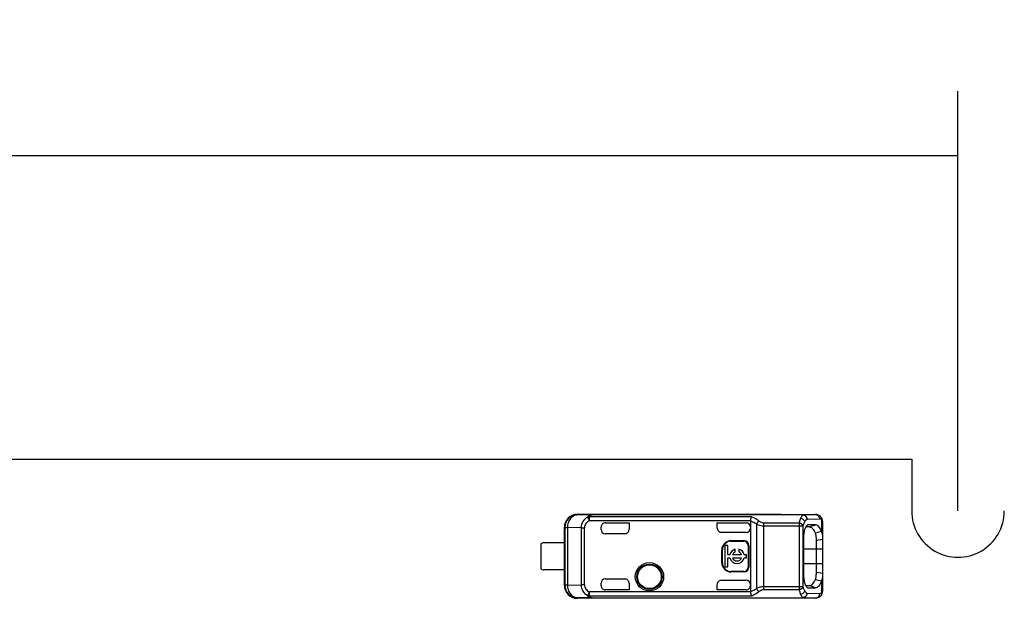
# Model space of a CAD drawing. Header units: millimetres. Extents: x 0 to 210, y 0 to 297.
# Tile 8 of 18: x 103 to 126, y 149 to 162. Entities that reach past the tile are written whole.
import ezdxf
from ezdxf.enums import TextEntityAlignment as Align

# ---------------------------------------------------------------- set-up
doc = ezdxf.new("R2010")
doc.units = ezdxf.units.MM
doc.header["$LTSCALE"] = 19.36
doc.layers.get('0').update_dxf_attribs({"linetype": 'CONTINUOUS'})
doc.layers.add('Z_DIM_2D', color=7, linetype='CONTINUOUS')
doc.styles.add('TEXTSTYLE_3', font='helveticaneueltw1g-ltcn.otf')
doc.styles.add('TEXTSTYLE_4', font='gdt', dxfattribs={"width": 0.7})
doc.dimstyles.new('DIMSTYLE_3', dxfattribs={"dimtxt": 2.1, "dimasz": 3.5, "dimexe": 1.5, "dimexo": 0, "dimgap": 0.525, "dimtad": 1, "dimdec": 3, "dimlfac": 2, "dimdsep": 46, "dimtxsty": 'TEXTSTYLE_3', "dimblk": '_FILLED', "dimblk1": '_FILLED', "dimblk2": '_FILLED', "dimcen": 0.09, "dimclrt": 5, "dimadec": 3, "dimazin": 2, "dimtol": 1, "dimtp": 0.4, "dimtm": 0.4, "dimtfac": 1, "dimtdec": 3, "dimtofl": 0, "dimtmove": 0, "dimatfit": 3, "dimldrblk": '_FILLED', "dimfxl": 0, "dimtolj": 1, "dimarcsym": 0})
doc.dimstyles.new('DIMSTYLE_4', dxfattribs={"dimtxt": 2.1, "dimasz": 3.5, "dimexe": 1.5, "dimexo": 0, "dimgap": 0.525, "dimtad": 1, "dimdec": 3, "dimlfac": 2, "dimdsep": 46, "dimtxsty": 'TEXTSTYLE_3', "dimblk": '_FILLED', "dimblk1": '_FILLED', "dimblk2": '_FILLED', "dimcen": 0.09, "dimclrt": 5, "dimadec": 3, "dimazin": 2, "dimtp": 0.3, "dimtm": 0.3, "dimtfac": 1, "dimtdec": 3, "dimtofl": 0, "dimtmove": 0, "dimatfit": 3, "dimldrblk": '_FILLED', "dimfxl": 0, "dimtolj": 1, "dimarcsym": 0})

# ---------------------------------------------------------------- blocks, each defined once
blk = doc.blocks.new('*D6')
at = {"layer": 'Z_DIM_2D', "color": 2, "linetype": 'Continuous', "transparency": 16777216}
for p, q in [((69.649, 150.837), (69.649, 160.577)), ((124.649, 150.837), (124.649, 160.577)), ((69.649, 159.077), (97.149, 159.077)), ((124.649, 159.077), (97.149, 159.077))]:
    blk.add_line(p, q, dxfattribs=at)
at = {"layer": 'Z_DIM_2D', "color": 5, "linetype": 'Continuous', "transparency": 16777216, "style": 'TEXTSTYLE_3'}
blk.add_text('110', height=2.1, dxfattribs=at).set_placement((97.149, 159.602), align=Align.CENTER)
blk = doc.blocks.new('_FILLED')
at = {"color": 0, "linetype": 'ByBlock'}
blk.add_solid([(0, 0), (-1, 0.125), (-1, -0.125)], dxfattribs=at)
blk = doc.blocks.new('_NONE')
blk = doc.blocks.new('*D8')
at = {"layer": 'Z_DIM_2D', "color": 2, "linetype": 'Continuous', "transparency": 16777216}
for p, q in [((62.399, 150.537), (62.399, 165.24)), ((131.899, 150.537), (131.899, 165.24)), ((62.399, 163.74), (97.149, 163.74)), ((131.899, 163.74), (97.149, 163.74))]:
    blk.add_line(p, q, dxfattribs=at)
at = {"layer": 'Z_DIM_2D', "color": 5, "linetype": 'Continuous', "transparency": 16777216}
for s, height, style, p in [('139', 2.1, 'TEXTSTYLE_3', (95.058, 164.265)), ('`', 1.47, 'TEXTSTYLE_4', (98.031, 164.58)), ('0.4', 1.47, 'TEXTSTYLE_3', (100.122, 164.58))]:
    blk.add_text(s, height=height, dxfattribs=dict(at, style=style)).set_placement(p, align=Align.CENTER)

msp = doc.modelspace()

# ---------------------------------------------------------------- linework, layer by layer
at = {"color": 7, "linetype": 'Continuous'}
for p, q in [((70.7243, 152.03667), (123.5743, 152.03667)), ((123.5743, 152.03667), (123.5743, 150.83667)), ((115.82009, 150.74981), (115.81371, 150.75813)), ((115.81373, 150.75813), (120.5368, 150.75813)), ((121.04984, 150.74632), (116.15569, 150.74632)), ((120.5368, 150.75329), (121.3406, 150.75329)), ((120.54018, 150.75331), (120.53681, 150.75328)), ((121.34174, 150.75331), (121.34061, 150.75329)), ((121.45504, 150.70695), (121.45494, 150.70704)), ((121.47885, 150.67964), (121.45506, 150.70694)), ((115.5118, 149.10812), (115.5118, 150.45814)), ((115.52012, 150.44982), (115.52012, 149.11644)), ((116.3618, 150.40813), (116.3618, 150.46088)), ((116.4618, 150.56088), (117.0118, 150.56088)), ((117.0118, 150.56088), (117.0118, 150.40813)), ((119.0618, 150.56088), (119.72847, 150.56088)), ((119.0618, 150.43825), (119.0618, 150.56088)), ((119.82847, 150.60203), (119.82847, 148.96423)), ((121.19795, 150.46456), (121.11457, 150.46383)), ((121.17502, 150.51494), (121.16262, 150.51255)), ((121.33899, 150.51575), (121.17514, 150.5144)), ((121.19781, 150.46458), (121.33899, 150.51575)), ((121.5118, 149.0109), (121.5118, 150.55525)), ((116.91179, 150.30813), (116.4618, 150.30813)), ((119.72847, 150.33821), (119.16185, 150.33821)), ((121.0638, 150.20826), (121.0638, 149.35822)), ((121.36189, 150.16102), (121.51171, 150.1815)), ((114.9618, 150.07063), (114.9618, 149.49563)), ((115.51289, 150.09563), (115.0368, 150.09563)), ((119.30431, 150.03013), (119.23806, 150.03013)), ((119.23806, 150.03013), (119.23806, 149.53613)), ((119.30431, 149.81626), (119.30431, 150.03013)), ((119.37847, 150.14636), (119.67847, 150.14636)), ((119.37847, 150.13313), (119.67847, 150.13313)), ((119.77847, 150.03313), (119.77847, 149.53313)), ((119.7917, 150.03313), (119.7917, 149.53313)), ((121.36192, 149.40519), (121.3621, 150.16102)), ((119.16525, 149.63313), (119.16525, 149.93313)), ((119.17847, 149.63313), (119.17847, 149.93313)), ((119.35551, 149.81626), (119.30431, 149.81626)), ((119.30431, 149.75001), (119.35551, 149.75001)), ((119.30431, 149.53613), (119.30431, 149.75001)), ((119.62414, 149.81626), (119.41761, 149.81626)), ((119.41761, 149.75001), (119.62414, 149.75001)), ((119.47949, 149.883), (119.47949, 149.94663)), ((119.56226, 149.94663), (119.56226, 149.883)), ((119.73806, 149.81626), (119.68624, 149.81626)), ((119.68624, 149.75001), (119.73806, 149.75001)), ((119.73806, 149.75001), (119.73806, 149.81626)), ((119.23806, 149.53613), (119.30431, 149.53613)), ((115.51289, 149.47063), (115.0368, 149.47063)), ((119.67847, 149.43313), (119.37847, 149.43313)), ((119.67847, 149.41991), (119.37847, 149.41991)), ((121.51173, 149.38477), (121.36183, 149.40519)), ((116.3618, 149.10538), (116.3618, 149.15813)), ((116.4618, 149.25813), (116.91179, 149.25813)), ((117.0118, 149.15813), (117.0118, 149.00538)), ((119.0618, 149.00538), (119.0618, 149.12801)), ((119.16185, 149.22806), (119.72847, 149.22806)), ((121.1147, 149.10243), (121.19786, 149.10171)), ((121.16354, 149.05395), (121.17511, 149.05146)), ((121.17522, 149.05186), (121.3392, 149.05051)), ((116.15569, 148.81994), (121.04987, 148.81994)), ((117.0118, 149.00538), (116.4618, 149.00538)), ((119.72837, 149.00538), (119.0618, 149.00538)), ((120.54018, 148.81295), (120.5368, 148.81298)), ((121.34059, 148.81297), (120.5368, 148.81297)), ((121.34059, 148.81297), (121.3418, 148.81295)), ((121.45496, 148.85925), (121.45482, 148.85912)), ((121.51047, 148.98052), (121.5118, 149.01074)), ((120.53681, 148.80813), (115.81373, 148.80813))]:
    msp.add_line(p, q, dxfattribs=at)
at = {"color": 9, "linetype": 'Continuous'}
for p, q in [((115.82009, 150.74981), (116.15569, 150.74632)), ((116.04892, 150.69381), (116.09179, 150.61124)), ((119.85822, 150.70083), (116.09179, 150.70083)), ((116.09179, 150.61125), (116.09179, 150.70083)), ((116.1557, 150.7437), (116.15569, 150.74632)), ((121.04988, 150.7437), (116.1557, 150.7437)), ((121.04984, 150.74632), (121.3406, 150.75329)), ((121.14385, 150.64633), (121.43463, 150.6533)), ((115.52012, 150.44982), (115.5118, 150.45814)), ((115.52012, 150.44982), (115.5903, 150.44982)), ((115.90138, 150.44659), (115.5903, 150.44982)), ((115.5903, 149.11644), (115.5903, 150.44982)), ((115.90138, 150.44659), (115.97798, 150.44659)), ((115.90138, 150.44659), (115.90138, 149.11967)), ((115.97798, 149.11967), (115.97798, 150.44659)), ((116.09179, 150.61125), (119.82919, 150.61125)), ((119.96988, 150.52969), (119.96988, 149.03657)), ((120.13983, 149.01244), (120.13984, 150.55381)), ((120.13983, 150.49096), (121.05373, 150.49094)), ((120.95976, 150.55381), (120.13984, 150.55381)), ((120.95976, 150.55381), (120.95976, 149.01244)), ((121.05373, 149.07529), (121.05373, 150.49094)), ((121.4817, 150.63301), (121.4817, 150.35668)), ((119.37847, 150.13313), (119.37847, 150.14636)), ((119.67847, 150.14636), (119.67847, 150.13313)), ((119.77847, 150.03313), (119.7917, 150.03313)), ((121.0638, 149.95813), (121.5118, 149.95813)), ((119.16525, 149.93313), (119.17847, 149.93313)), ((119.17847, 149.63313), (119.16525, 149.63313)), ((119.7917, 149.53313), (119.77847, 149.53313)), ((121.5118, 149.60813), (121.0638, 149.60813)), ((119.37847, 149.41991), (119.37847, 149.43313)), ((119.67847, 149.43313), (119.67847, 149.41991)), ((115.5118, 149.10812), (115.52012, 149.11644)), ((115.5903, 149.11644), (115.52012, 149.11644)), ((115.5903, 149.11644), (115.90138, 149.11967)), ((115.97798, 149.11967), (115.90138, 149.11967)), ((121.05373, 149.07529), (120.13983, 149.07529)), ((121.3392, 149.05051), (121.19777, 149.1017)), ((121.48173, 149.20957), (121.48168, 148.93325)), ((115.81371, 148.80813), (115.81888, 148.81644)), ((116.15569, 148.81994), (115.81888, 148.81644)), ((116.09178, 148.95503), (116.04893, 148.87245)), ((116.09179, 148.86544), (116.09178, 148.95503)), ((119.82919, 148.95503), (116.09179, 148.95503)), ((116.09179, 148.86544), (119.8588, 148.86544)), ((116.1557, 148.82256), (121.04988, 148.82256)), ((116.1557, 148.81994), (116.1557, 148.82256)), ((120.13983, 149.01244), (120.95976, 149.01244)), ((121.34059, 148.81297), (121.04987, 148.81994)), ((121.43463, 148.91296), (121.14385, 148.91994))]:
    msp.add_line(p, q, dxfattribs=at)
at = {"color": 7, "linetype": 'Continuous'}
for points in [[(121.5118, 150.55536), (121.51083, 150.58152), (121.50566, 150.61682), (121.49518, 150.64974), (121.47885, 150.67964)], [(121.45483, 148.85915), (121.47682, 148.88373), (121.49377, 148.91328), (121.50478, 148.94572), (121.51047, 148.98052)]]:
    msp.add_lwpolyline(points, dxfattribs=at)
for radius in [0.32849, 0.275]:
    msp.add_circle((117.4868, 149.30813), radius, dxfattribs=at)
at = {"color": 9, "linetype": 'Continuous'}
msp.add_circle((117.4868, 149.30813), 0.29289, dxfattribs=at)
at = {"color": 7, "linetype": 'Continuous'}
for centre, radius, start, end in [((115.8118, 150.45815), 0.29999, 89.630442, 179.98469), ((124.6493, 150.83667), 1.075, 179.999276, 360), ((119.72846, 150.46087), 0.10001, 0.007626, 89.991814), ((116.4618, 150.40813), 0.1, 180, 270), ((129.72886, 119.00116), 32.42345, 104.736302, 104.993756), ((115.0368, 149.97063), 0.125, 90, 126.869898), ((119.37847, 149.93313), 0.21322, 90, 180), ((119.37847, 149.93313), 0.2, 90, 180), ((119.67847, 150.03313), 0.11322, 0, 90), ((119.67847, 150.03313), 0.1, 0, 90), ((119.52087, 149.78313), 0.16865, 104.204189, 168.672739), ((119.52087, 149.78313), 0.16865, 191.327261, 348.672739), ((119.52087, 149.78313), 0.10845, 112.507816, 162.215345), ((119.52087, 149.78313), 0.10845, 197.784655, 342.215345), ((119.52087, 149.78313), 0.16865, 11.327261, 75.795811), ((119.52087, 149.78313), 0.10845, 17.784655, 67.492184), ((115.0368, 149.59563), 0.125, 233.130102, 270), ((119.37847, 149.63313), 0.21322, 180, 270), ((119.37847, 149.63313), 0.2, 180, 270), ((119.67847, 149.53313), 0.11322, 270, 360), ((119.67847, 149.53313), 0.1, 270, 360), ((115.8118, 149.10813), 0.3, 180.000825, 270.368479), ((115.82014, 149.11646), 0.30002, 180.00334, 269.760034), ((116.4618, 149.15813), 0.1, 90, 180), ((119.72847, 149.10538), 0.1, 269.939039, 359.97329), ((121.19858, 149.18351), 0.0818, 269.502627, 278.957996), ((132.12158, 189.68542), 41.85204, 255.072325, 255.271799), ((121.30039, 149.306), 0.20538, 331.99812, 338.672424)]:
    msp.add_arc(centre, radius, start, end, dxfattribs=at)
at = {"color": 9, "linetype": 'Continuous'}
for centre, radius, start, end in [((115.82014, 150.4498), 0.30002, 90.00985, 179.9947), ((121.34032, 150.66466), 0.08863, 80.265378, 89.81529), ((121.34032, 148.9016), 0.08863, 270.192719, 279.737072), ((121.40022, 148.91937), 0.08131, 312.323419, 322.027188), ((121.34056, 149.00895), 0.17119, 354.754375, 356.720024), ((121.30506, 149.01082), 0.20674, 356.765675, 0.021934)]:
    msp.add_arc(centre, radius, start, end, dxfattribs=at)
at = {"color": 7, "linetype": 'Continuous'}
for centre, major_axis, ratio, start_param, end_param in [((116.4618, 150.46088), (0, 0.1), 0.99999391, 0, 1.57079633), ((119.16182, 150.43822), (0.07073, -0.07073), 0.99969546, -2.35634676, -0.78524587), ((119.72847, 150.43822), (0, 0.10002), 0.9998477, -3.14159265, -1.57079633), ((116.91179, 150.40813), (0.10002, 0), 0.9998477, -1.57079633, 0), ((116.4618, 149.10538), (0, 0.1), 0.99999391, -4.71238898, -3.14159265), ((116.91179, 149.15813), (0.10002, 0), 0.9998477, -0.00000058, 1.57079633), ((119.72847, 149.12804), (0, 0.10002), 0.9998477, -1.57079615, 0)]:
    msp.add_ellipse(centre, major_axis=major_axis, ratio=ratio, start_param=start_param, end_param=end_param, dxfattribs=at)
at = {"color": 9, "linetype": 'Continuous'}
for points, knots in [([(115.5903, 150.44982), (115.59046, 150.48842), (115.60185, 150.5639), (115.6507, 150.66233), (115.72601, 150.7317), (115.78986, 150.74959), (115.82009, 150.74981)], [0, 0, 0, 0, 0.27934135, 0.54269758, 0.78120924, 1, 1, 1, 1]), ([(116.04892, 150.69381), (116.00648, 150.66829), (115.93086, 150.59732), (115.90184, 150.49633), (115.90138, 150.44659)], [0, 0, 0, 0, 0.49891385, 1, 1, 1, 1]), ([(116.15568, 150.74632), (116.14151, 150.74629), (116.11643, 150.7447), (116.07519, 150.73243), (116.0567, 150.70877), (116.04892, 150.69381)], [0, 0, 0, 0, 0.33760193, 0.59823452, 1, 1, 1, 1]), ([(116.09179, 150.70083), (116.09303, 150.71119), (116.10323, 150.74183), (116.13783, 150.74269), (116.1557, 150.7437)], [0, 0, 0, 0, 0.36826677, 1, 1, 1, 1]), ([(120.02653, 150.60114), (120.01362, 150.61175), (119.9615, 150.65123), (119.90332, 150.68262), (119.85822, 150.70083)], [0, 0, 0, 0, 0.25572441, 1, 1, 1, 1]), ([(120.99659, 150.6663), (120.99297, 150.65828), (120.97795, 150.62174), (120.96696, 150.58365), (120.95976, 150.55381)], [0, 0, 0, 0, 0.22279377, 1, 1, 1, 1]), ([(121.04988, 150.7437), (121.04481, 150.73976), (121.02205, 150.7177), (121.0069, 150.68916), (120.99659, 150.6663)], [0, 0, 0, 0, 0.20395745, 1, 1, 1, 1]), ([(121.09055, 150.58284), (121.08619, 150.60351), (121.06042, 150.64281), (121.01884, 150.66256), (120.99659, 150.6663)], [0, 0, 0, 0, 0.48353301, 1, 1, 1, 1]), ([(121.04717, 150.74579), (121.07149, 150.74553), (121.12207, 150.72248), (121.14311, 150.67169), (121.14385, 150.64633)], [0, 0, 0, 0, 0.48940288, 1, 1, 1, 1]), ([(121.04806, 150.74554), (121.04855, 150.74532), (121.04954, 150.74477), (121.05045, 150.7441), (121.05091, 150.74372)], [0, 0, 0, 0, 0.47221911, 1, 1, 1, 1]), ([(121.14385, 150.64633), (121.14378, 150.67162), (121.12504, 150.72335), (121.07402, 150.74626), (121.04984, 150.74632)], [0, 0, 0, 0, 0.51117429, 1, 1, 1, 1]), ([(121.05138, 150.74332), (121.05745, 150.74251), (121.06971, 150.74095), (121.09259, 150.73095), (121.12764, 150.70448), (121.1434, 150.66621), (121.14411, 150.64149)], [0, 0, 0, 0, 0.12381258, 0.24764198, 0.50005136, 1, 1, 1, 1]), ([(121.09055, 150.58284), (121.09445, 150.58996), (121.10864, 150.61371), (121.12732, 150.6357), (121.14385, 150.64633)], [0, 0, 0, 0, 0.29220515, 1, 1, 1, 1]), ([(121.35531, 150.75202), (121.37701, 150.7483), (121.41936, 150.72263), (121.43456, 150.67619), (121.43463, 150.6533)], [0, 0, 0, 0, 0.49028761, 1, 1, 1, 1]), ([(121.4817, 150.63301), (121.47808, 150.6363), (121.46468, 150.64717), (121.44705, 150.65361), (121.43463, 150.6533)], [0, 0, 0, 0, 0.28249993, 1, 1, 1, 1]), ([(121.48169, 150.63302), (121.48314, 150.64667), (121.48032, 150.67452), (121.4648, 150.69805), (121.45504, 150.70695)], [0, 0, 0, 0, 0.5095605, 1, 1, 1, 1]), ([(116.09179, 150.61125), (116.06108, 150.59516), (116.00552, 150.55021), (115.97841, 150.48102), (115.97798, 150.44659)], [0, 0, 0, 0, 0.5016628, 1, 1, 1, 1]), ([(119.96988, 150.52969), (119.95876, 150.53717), (119.91383, 150.56534), (119.86551, 150.58796), (119.82847, 150.60203)], [0, 0, 0, 0, 0.25269631, 1, 1, 1, 1]), ([(120.02653, 150.60114), (120.02066, 150.59688), (119.99755, 150.57677), (119.97957, 150.5509), (119.96988, 150.52969)], [0, 0, 0, 0, 0.23714848, 1, 1, 1, 1]), ([(119.96988, 150.52969), (119.98215, 150.52385), (120.03632, 150.50206), (120.09509, 150.49166), (120.13983, 150.49097)], [0, 0, 0, 0, 0.23300875, 1, 1, 1, 1]), ([(120.13987, 150.55381), (120.12877, 150.55393), (120.08729, 150.55961), (120.04982, 150.58165), (120.02653, 150.60114)], [0, 0, 0, 0, 0.2676125, 1, 1, 1, 1]), ([(121.05373, 150.49095), (121.04728, 150.50715), (121.0177, 150.53617), (120.98073, 150.55006), (120.95976, 150.55379)], [0, 0, 0, 0, 0.45019912, 1, 1, 1, 1]), ([(121.05373, 150.49094), (121.05629, 150.49967), (121.06627, 150.53116), (121.07906, 150.56185), (121.09055, 150.58284)], [0, 0, 0, 0, 0.27538849, 1, 1, 1, 1]), ([(121.5118, 150.55525), (121.51179, 150.57104), (121.50977, 150.60044), (121.49209, 150.62544), (121.48169, 150.63302)], [0, 0, 0, 0, 0.55103039, 1, 1, 1, 1]), ([(115.90138, 149.11967), (115.90184, 149.06993), (115.93085, 148.96893), (116.00649, 148.89799), (116.04893, 148.87245)], [0, 0, 0, 0, 0.50107438, 1, 1, 1, 1]), ([(115.97798, 149.11967), (115.97804, 149.08524), (116.00566, 149.01602), (116.0611, 148.97117), (116.09179, 148.95503)], [0, 0, 0, 0, 0.4982216, 1, 1, 1, 1]), ([(120.13983, 149.07529), (120.10941, 149.07465), (120.05085, 149.06777), (119.99534, 149.0482), (119.96988, 149.03658)], [0, 0, 0, 0, 0.5208396, 1, 1, 1, 1]), ([(120.95976, 149.01244), (120.98073, 149.01617), (121.0177, 149.03006), (121.04728, 149.05908), (121.05373, 149.07529)], [0, 0, 0, 0, 0.54978829, 1, 1, 1, 1]), ([(121.09057, 148.9834), (121.08701, 148.98991), (121.07211, 149.01942), (121.06094, 149.05071), (121.05373, 149.07529)], [0, 0, 0, 0, 0.22473054, 1, 1, 1, 1]), ([(116.04893, 148.87245), (116.05651, 148.85734), (116.0754, 148.834), (116.11644, 148.82149), (116.14151, 148.81998), (116.1557, 148.81994)], [0, 0, 0, 0, 0.4030141, 0.66182907, 1, 1, 1, 1]), ([(116.09179, 148.86544), (116.09159, 148.86266), (116.09328, 148.85728), (116.09649, 148.84743), (116.10324, 148.83358), (116.12631, 148.82421), (116.14439, 148.82306), (116.1557, 148.82256)], [0, 0, 0, 0, 0.09661169, 0.18913669, 0.36501807, 0.60651041, 1, 1, 1, 1]), ([(119.82848, 148.96422), (119.86551, 148.97829), (119.91383, 149.00091), (119.95877, 149.02908), (119.96988, 149.03656)], [0, 0, 0, 0, 0.74724748, 1, 1, 1, 1]), ([(119.8588, 148.86544), (119.87363, 148.8715), (119.9331, 148.89821), (119.98854, 148.93394), (120.02653, 148.96512)], [0, 0, 0, 0, 0.24585681, 1, 1, 1, 1]), ([(119.96988, 149.03658), (119.97964, 149.01522), (119.99764, 148.98935), (120.02079, 148.9693), (120.02653, 148.96513)], [0, 0, 0, 0, 0.76802232, 1, 1, 1, 1]), ([(120.02653, 148.96512), (120.03396, 148.97126), (120.06687, 148.99591), (120.10819, 149.01211), (120.13984, 149.01244)], [0, 0, 0, 0, 0.23346587, 1, 1, 1, 1]), ([(120.95976, 149.01244), (120.96232, 149.00181), (120.97223, 148.96359), (120.98485, 148.92595), (120.99661, 148.89992)], [0, 0, 0, 0, 0.27673882, 1, 1, 1, 1]), ([(121.09057, 148.9834), (121.08621, 148.96273), (121.06044, 148.92342), (121.01886, 148.90366), (120.99661, 148.89992)], [0, 0, 0, 0, 0.48354586, 1, 1, 1, 1]), ([(120.99661, 148.89992), (121.00048, 148.89133), (121.01429, 148.86325), (121.0325, 148.83608), (121.04988, 148.82256)], [0, 0, 0, 0, 0.29988904, 1, 1, 1, 1]), ([(121.05091, 148.82254), (121.05045, 148.82216), (121.04953, 148.82149), (121.04854, 148.82095), (121.04805, 148.82073)], [0, 0, 0, 0, 0.52774204, 1, 1, 1, 1]), ([(121.04814, 148.82077), (121.06039, 148.82121), (121.08527, 148.82669), (121.1264, 148.85652), (121.14251, 148.89486), (121.14385, 148.91994)], [0, 0, 0, 0, 0.24620071, 0.49568097, 1, 1, 1, 1]), ([(121.04984, 148.81994), (121.07403, 148.82001), (121.12504, 148.84292), (121.14378, 148.89465), (121.14385, 148.91994)], [0, 0, 0, 0, 0.48882959, 1, 1, 1, 1]), ([(121.14385, 148.91994), (121.14205, 148.89601), (121.12568, 148.85963), (121.09127, 148.83473), (121.06912, 148.82514), (121.05726, 148.82371), (121.05138, 148.82295)], [0, 0, 0, 0, 0.50075078, 0.75285051, 0.8761375, 1, 1, 1, 1]), ([(121.14385, 148.91994), (121.1389, 148.92311), (121.11695, 148.94039), (121.10109, 148.96417), (121.09057, 148.9834)], [0, 0, 0, 0, 0.21161866, 1, 1, 1, 1]), ([(121.43463, 148.91296), (121.43457, 148.89007), (121.41936, 148.84363), (121.37701, 148.81796), (121.35531, 148.81425)], [0, 0, 0, 0, 0.50970234, 1, 1, 1, 1]), ([(121.48168, 148.93325), (121.47806, 148.92996), (121.46467, 148.91908), (121.44705, 148.91265), (121.43463, 148.91296)], [0, 0, 0, 0, 0.28255932, 1, 1, 1, 1]), ([(121.48168, 148.93325), (121.48229, 148.92748), (121.48275, 148.90508), (121.47452, 148.88241), (121.46431, 148.86934)], [0, 0, 0, 0, 0.25902106, 1, 1, 1, 1]), ([(121.48168, 148.93325), (121.49032, 148.93946), (121.50536, 148.95818), (121.50992, 148.98116), (121.51104, 148.9933)], [0, 0, 0, 0, 0.46614466, 1, 1, 1, 1])]:
    msp.add_open_spline(points, degree=3, knots=knots, dxfattribs=at)
for points in [[(116.09179, 150.70082), (116.07732, 150.7014), (116.06242, 150.69906), (116.04892, 150.69381)], [(116.04893, 148.87245), (116.06242, 148.86721), (116.07732, 148.86486), (116.09179, 148.86545)]]:
    msp.add_open_spline(points, degree=3, dxfattribs=at)
at = {"color": 7, "linetype": 'Continuous'}
for points, knots in [([(119.85822, 150.70083), (119.8503, 150.6901), (119.83917, 150.65981), (119.83203, 150.62923), (119.82919, 150.61125)], [0, 0, 0, 0, 0.42285553, 1, 1, 1, 1]), ([(121.45496, 150.70703), (121.43987, 150.72074), (121.40472, 150.74442), (121.36274, 150.75337), (121.3416, 150.75331)], [0, 0, 0, 0, 0.49104727, 1, 1, 1, 1]), ([(121.09526, 150.42145), (121.08422, 150.38996), (121.0692, 150.31913), (121.06399, 150.24727), (121.06355, 150.20875)], [0, 0, 0, 0, 0.46421703, 1, 1, 1, 1]), ([(121.1069, 150.45), (121.10586, 150.44779), (121.10159, 150.43844), (121.09785, 150.42885), (121.09526, 150.42145)], [0, 0, 0, 0, 0.23768971, 1, 1, 1, 1]), ([(121.13274, 150.49098), (121.13037, 150.48826), (121.1203, 150.47557), (121.11229, 150.46135), (121.1069, 150.45)], [0, 0, 0, 0, 0.22315738, 1, 1, 1, 1]), ([(121.16262, 150.51258), (121.15999, 150.5117), (121.14858, 150.50676), (121.13906, 150.49821), (121.13274, 150.49098)], [0, 0, 0, 0, 0.22376077, 1, 1, 1, 1]), ([(121.34062, 150.31917), (121.33107, 150.34066), (121.31183, 150.37909), (121.27702, 150.42625), (121.23948, 150.45691), (121.21089, 150.46467), (121.19795, 150.46456)], [0, 0, 0, 0, 0.33036995, 0.60153981, 0.81829146, 1, 1, 1, 1]), ([(121.4817, 150.35668), (121.47309, 150.38011), (121.45392, 150.42155), (121.42069, 150.47388), (121.38209, 150.5071), (121.35244, 150.5155), (121.3391, 150.51524)], [0, 0, 0, 0, 0.33336582, 0.60780582, 0.82185899, 1, 1, 1, 1]), ([(121.3621, 150.16102), (121.36202, 150.17555), (121.36044, 150.22875), (121.35328, 150.28253), (121.34062, 150.31917)], [0, 0, 0, 0, 0.2727065, 1, 1, 1, 1]), ([(121.5118, 150.18061), (121.51178, 150.20883), (121.51, 150.26131), (121.50027, 150.31375), (121.49117, 150.33634)], [0, 0, 0, 0, 0.53682364, 1, 1, 1, 1]), ([(121.06355, 149.35875), (121.06367, 149.3203), (121.06858, 149.24857), (121.08368, 149.17797), (121.09462, 149.14657)], [0, 0, 0, 0, 0.53626683, 1, 1, 1, 1]), ([(121.34063, 149.24713), (121.34852, 149.27085), (121.35829, 149.32367), (121.36141, 149.3769), (121.36192, 149.40519)], [0, 0, 0, 0, 0.4690997, 1, 1, 1, 1]), ([(121.49171, 149.23131), (121.50045, 149.25373), (121.51017, 149.30557), (121.51179, 149.35754), (121.5118, 149.38551)], [0, 0, 0, 0, 0.4624969, 1, 1, 1, 1]), ([(115.81888, 148.81644), (115.78873, 148.81669), (115.72507, 148.83463), (115.6501, 148.90404), (115.6016, 149.00246), (115.59039, 149.07786), (115.5903, 149.11644)], [0, 0, 0, 0, 0.21855826, 0.45690731, 0.72033862, 1, 1, 1, 1]), ([(121.09462, 149.14657), (121.09551, 149.14403), (121.099, 149.13439), (121.10294, 149.12491), (121.10615, 149.11805)], [0, 0, 0, 0, 0.26213197, 1, 1, 1, 1]), ([(121.10615, 149.11805), (121.10808, 149.11394), (121.11539, 149.09937), (121.12434, 149.08551), (121.13208, 149.07665)], [0, 0, 0, 0, 0.27863292, 1, 1, 1, 1]), ([(121.13208, 149.07665), (121.1345, 149.07389), (121.14348, 149.0645), (121.15469, 149.05693), (121.16354, 149.05392)], [0, 0, 0, 0, 0.28196428, 1, 1, 1, 1]), ([(121.21131, 149.1027), (121.23782, 149.10689), (121.27711, 149.13689), (121.31423, 149.19144), (121.33199, 149.22729), (121.34063, 149.24713)], [0, 0, 0, 0, 0.40332688, 0.67471841, 1, 1, 1, 1]), ([(121.48173, 149.20957), (121.47309, 149.18613), (121.45456, 149.14454), (121.42016, 149.09326), (121.38238, 149.05937), (121.35266, 149.05077), (121.3393, 149.05078)], [0, 0, 0, 0, 0.33412287, 0.60564073, 0.82136799, 1, 1, 1, 1]), ([(119.82919, 148.95503), (119.83203, 148.93703), (119.8395, 148.90644), (119.85082, 148.87618), (119.8588, 148.86544)], [0, 0, 0, 0, 0.57663451, 1, 1, 1, 1]), ([(121.34179, 148.81294), (121.3629, 148.81291), (121.40481, 148.82189), (121.43989, 148.84555), (121.45496, 148.85925)], [0, 0, 0, 0, 0.50897159, 1, 1, 1, 1])]:
    msp.add_open_spline(points, degree=3, knots=knots, dxfattribs=at)
for points in [[(121.05044, 150.74628), (121.04923, 150.74626), (121.04802, 150.74606), (121.04688, 150.7457)], [(119.82847, 150.60203), (119.82847, 150.60509), (119.82871, 150.6082), (119.82955, 150.61114)], [(121.49117, 150.33634), (121.48838, 150.34327), (121.4852, 150.35005), (121.48171, 150.35666)], [(119.0618, 149.12801), (119.0618, 149.15353), (119.07308, 149.18069), (119.09113, 149.19873)], [(119.09113, 149.19873), (119.10917, 149.21678), (119.13633, 149.22806), (119.16185, 149.22806)], [(119.82919, 148.95503), (119.82871, 148.95805), (119.82849, 148.96116), (119.82881, 148.9642)], [(121.04688, 148.82057), (121.04804, 148.82021), (121.04926, 148.82), (121.05047, 148.81999)]]:
    msp.add_open_spline(points, degree=3, dxfattribs=at)

# ---------------------------------------------------------------- dimensions: what is measured, and where the dimension line sits
at = {"layer": 'Z_DIM_2D', "color": 2, "linetype": 'Continuous'}
for base, p1, p2, dimstyle, picture, middle in [((131.8993, 163.73988), (62.3993, 150.53667), (131.8993, 150.53667), 'DIMSTYLE_3', '*D8', (97.1493, 163.73988)), ((124.6493, 159.07658), (69.6493, 150.83667), (124.6493, 150.83667), 'DIMSTYLE_4', '*D6', (97.1924, 159.07658))]:
    dim = msp.add_linear_dim(base=base, p1=p1, p2=p2, dimstyle=dimstyle, override={"dimblk1": 'NONE', "dimblk2": 'NONE', "dimsah": 1}, dxfattribs=at)
    dim.commit()
    dim.dimension.update_dxf_attribs({"geometry": picture, "text_midpoint": middle, "dimtype": 160})

doc.saveas('drawing.dxf')
